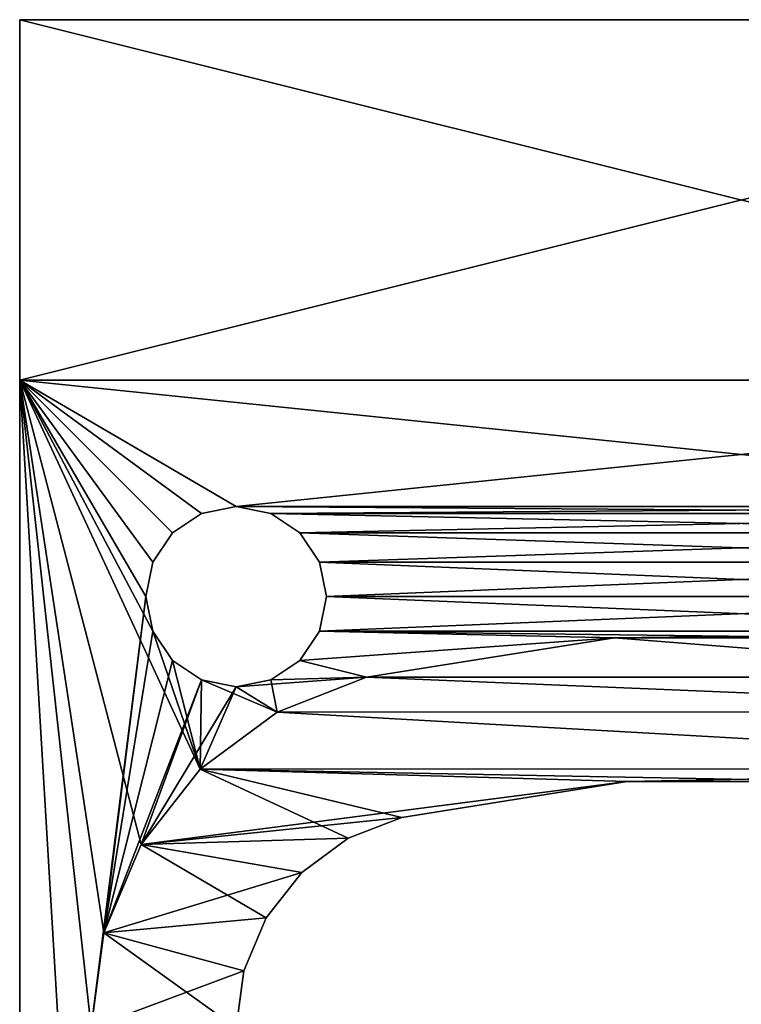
# Model space of a CAD drawing. Header units: millimetres. Extents: x 94.7 to 114.7, y -1235.4 to -1202.9.
# Tile 5 of 7: x 94.7 to 104.7, y -1216.6 to -1202.9. Entities that reach past the tile are written whole.
import ezdxf

# ---------------------------------------------------------------- set-up
doc = ezdxf.new("R2010")
doc.units = ezdxf.units.MM
doc.header["$LTSCALE"] = 65.185185
for name, color, linetype in [('1', 7, 'CONTINUOUS'), ('10', 7, 'CONTINUOUS'), ('11', 7, 'CONTINUOUS'), ('17', 7, 'CONTINUOUS'), ('18', 7, 'CONTINUOUS'), ('2', 7, 'CONTINUOUS'), ('41', 7, 'CONTINUOUS'), ('5', 7, 'CONTINUOUS'), ('6', 7, 'CONTINUOUS'), ('7', 7, 'CONTINUOUS'), ('8', 7, 'CONTINUOUS'), ('9', 7, 'CONTINUOUS')]:
    doc.layers.add(name, color=color, linetype=linetype)

msp = doc.modelspace()

# ---------------------------------------------------------------- linework, layer by layer
at = {"layer": '1', "linetype": 'CONTINUOUS'}
for points in [[(94.685, -1234.405, 2055.523), (94.685, -1207.905, 2055.523), (95.685, -1224.655, 2055.523), (94.685, -1234.405, 2055.523)], [(95.685, -1224.655, 2055.523), (94.685, -1207.905, 2055.523), (95.676, -1216.882, 2055.523), (95.685, -1224.655, 2055.523)], [(95.676, -1216.882, 2055.523), (94.685, -1207.905, 2055.523), (95.852, -1215.566, 2055.523), (95.676, -1216.882, 2055.523)], [(95.852, -1215.566, 2055.523), (94.685, -1207.905, 2055.523), (96.368, -1214.342, 2055.523), (95.852, -1215.566, 2055.523)], [(96.368, -1214.342, 2055.523), (94.685, -1207.905, 2055.523), (97.188, -1213.297, 2055.523), (96.368, -1214.342, 2055.523)], [(111.685, -1209.655, 2055.523), (97.685, -1209.655, 2055.523), (94.685, -1207.905, 2055.523), (111.685, -1209.655, 2055.523)], [(114.685, -1207.905, 2055.523), (111.685, -1209.655, 2055.523), (94.685, -1207.905, 2055.523), (114.685, -1207.905, 2055.523)], [(94.685, -1207.905, 2055.523), (96.531, -1211.383, 2055.523), (97.188, -1213.297, 2055.523), (94.685, -1207.905, 2055.523)], [(96.531, -1210.427, 2055.523), (96.435, -1210.905, 2055.523), (94.685, -1207.905, 2055.523), (96.531, -1210.427, 2055.523)], [(97.685, -1209.655, 2055.523), (97.207, -1209.75, 2055.523), (94.685, -1207.905, 2055.523), (97.685, -1209.655, 2055.523)], [(96.435, -1210.905, 2055.523), (96.531, -1211.383, 2055.523), (94.685, -1207.905, 2055.523), (96.435, -1210.905, 2055.523)], [(97.207, -1209.75, 2055.523), (96.802, -1210.021, 2055.523), (94.685, -1207.905, 2055.523), (97.207, -1209.75, 2055.523)], [(96.802, -1210.021, 2055.523), (96.531, -1210.427, 2055.523), (94.685, -1207.905, 2055.523), (96.802, -1210.021, 2055.523)], [(111.685, -1209.655, 2055.523), (111.207, -1209.75, 2055.523), (97.685, -1209.655, 2055.523), (111.685, -1209.655, 2055.523)], [(97.685, -1209.655, 2055.523), (111.207, -1209.75, 2055.523), (98.164, -1209.75, 2055.523), (97.685, -1209.655, 2055.523)], [(111.207, -1209.75, 2055.523), (110.802, -1210.021, 2055.523), (98.164, -1209.75, 2055.523), (111.207, -1209.75, 2055.523)], [(98.164, -1209.75, 2055.523), (110.802, -1210.021, 2055.523), (98.569, -1210.021, 2055.523), (98.164, -1209.75, 2055.523)], [(110.802, -1210.021, 2055.523), (110.531, -1210.427, 2055.523), (98.569, -1210.021, 2055.523), (110.802, -1210.021, 2055.523)], [(98.569, -1210.021, 2055.523), (110.531, -1210.427, 2055.523), (98.84, -1210.427, 2055.523), (98.569, -1210.021, 2055.523)], [(110.531, -1210.427, 2055.523), (110.435, -1210.905, 2055.523), (98.84, -1210.427, 2055.523), (110.531, -1210.427, 2055.523)], [(98.84, -1210.427, 2055.523), (110.435, -1210.905, 2055.523), (98.935, -1210.905, 2055.523), (98.84, -1210.427, 2055.523)], [(98.935, -1210.905, 2055.523), (110.531, -1211.383, 2055.523), (98.84, -1211.383, 2055.523), (98.935, -1210.905, 2055.523)], [(110.435, -1210.905, 2055.523), (110.531, -1211.383, 2055.523), (98.935, -1210.905, 2055.523), (110.435, -1210.905, 2055.523)], [(96.531, -1211.383, 2055.523), (96.802, -1211.789, 2055.523), (97.188, -1213.297, 2055.523), (96.531, -1211.383, 2055.523)], [(98.569, -1211.789, 2055.523), (98.84, -1211.383, 2055.523), (102.928, -1211.474, 2055.523), (98.569, -1211.789, 2055.523)], [(99.492, -1212.023, 2055.523), (98.569, -1211.789, 2055.523), (102.928, -1211.474, 2055.523), (99.492, -1212.023, 2055.523)], [(102.928, -1211.474, 2055.523), (98.84, -1211.383, 2055.523), (106.408, -1211.474, 2055.523), (102.928, -1211.474, 2055.523)], [(98.84, -1211.383, 2055.523), (110.531, -1211.383, 2055.523), (106.408, -1211.474, 2055.523), (98.84, -1211.383, 2055.523)], [(96.802, -1211.789, 2055.523), (97.207, -1212.06, 2055.523), (97.188, -1213.297, 2055.523), (96.802, -1211.789, 2055.523)], [(98.164, -1212.06, 2055.523), (98.569, -1211.789, 2055.523), (99.492, -1212.023, 2055.523), (98.164, -1212.06, 2055.523)], [(98.255, -1212.506, 2055.523), (98.164, -1212.06, 2055.523), (99.492, -1212.023, 2055.523), (98.255, -1212.506, 2055.523)], [(97.188, -1213.297, 2055.523), (97.207, -1212.06, 2055.523), (98.255, -1212.506, 2055.523), (97.188, -1213.297, 2055.523)], [(97.207, -1212.06, 2055.523), (97.685, -1212.155, 2055.523), (98.255, -1212.506, 2055.523), (97.207, -1212.06, 2055.523)], [(97.685, -1212.155, 2055.523), (98.164, -1212.06, 2055.523), (98.255, -1212.506, 2055.523), (97.685, -1212.155, 2055.523)]]:
    msp.add_3dface(points, dxfattribs=at)
at = {"layer": '10', "linetype": 'CONTINUOUS'}
for points in [[(102.928, -1211.474, 2817.223), (99.492, -1212.023, 2817.223), (109.845, -1212.022, 2817.223), (102.928, -1211.474, 2817.223)], [(106.408, -1211.474, 2817.223), (102.928, -1211.474, 2817.223), (109.845, -1212.022, 2817.223), (106.408, -1211.474, 2817.223)], [(99.492, -1212.023, 2817.223), (98.255, -1212.506, 2817.223), (111.085, -1212.503, 2817.223), (99.492, -1212.023, 2817.223)], [(109.845, -1212.022, 2817.223), (99.492, -1212.023, 2817.223), (111.085, -1212.503, 2817.223), (109.845, -1212.022, 2817.223)], [(98.255, -1212.506, 2817.223), (97.188, -1213.297, 2817.223), (112.155, -1213.294, 2817.223), (98.255, -1212.506, 2817.223)], [(111.085, -1212.503, 2817.223), (98.255, -1212.506, 2817.223), (112.155, -1213.294, 2817.223), (111.085, -1212.503, 2817.223)], [(97.188, -1213.297, 2817.223), (96.368, -1214.342, 2817.223), (103.104, -1213.468, 2817.223), (97.188, -1213.297, 2817.223)], [(112.155, -1213.294, 2817.223), (97.188, -1213.297, 2817.223), (103.104, -1213.468, 2817.223), (112.155, -1213.294, 2817.223)], [(106.267, -1213.468, 2817.223), (112.155, -1213.294, 2817.223), (103.104, -1213.468, 2817.223), (106.267, -1213.468, 2817.223)], [(103.104, -1213.468, 2817.223), (96.368, -1214.342, 2817.223), (99.98, -1213.967, 2817.223), (103.104, -1213.468, 2817.223)], [(99.98, -1213.967, 2817.223), (96.368, -1214.342, 2817.223), (99.236, -1214.256, 2817.223), (99.98, -1213.967, 2817.223)], [(96.368, -1214.342, 2817.223), (95.852, -1215.566, 2817.223), (98.595, -1214.73, 2817.223), (96.368, -1214.342, 2817.223)], [(99.236, -1214.256, 2817.223), (96.368, -1214.342, 2817.223), (98.595, -1214.73, 2817.223), (99.236, -1214.256, 2817.223)], [(98.595, -1214.73, 2817.223), (95.852, -1215.566, 2817.223), (98.102, -1215.357, 2817.223), (98.595, -1214.73, 2817.223)], [(98.102, -1215.357, 2817.223), (95.852, -1215.566, 2817.223), (97.792, -1216.092, 2817.223), (98.102, -1215.357, 2817.223)], [(95.852, -1215.566, 2817.223), (95.676, -1216.882, 2817.223), (97.792, -1216.092, 2817.223), (95.852, -1215.566, 2817.223)], [(97.792, -1216.092, 2817.223), (95.676, -1216.882, 2817.223), (97.685, -1216.882, 2817.223), (97.792, -1216.092, 2817.223)]]:
    msp.add_3dface(points, dxfattribs=at)
at = {"layer": '11', "linetype": 'CONTINUOUS'}
for points in [[(102.928, -1211.474, 2056.823), (109.845, -1212.022, 2056.823), (99.492, -1212.023, 2056.823), (102.928, -1211.474, 2056.823)], [(106.408, -1211.474, 2056.823), (109.845, -1212.022, 2056.823), (102.928, -1211.474, 2056.823), (106.408, -1211.474, 2056.823)], [(99.492, -1212.023, 2056.823), (111.085, -1212.503, 2056.823), (98.255, -1212.506, 2056.823), (99.492, -1212.023, 2056.823)], [(109.845, -1212.022, 2056.823), (111.085, -1212.503, 2056.823), (99.492, -1212.023, 2056.823), (109.845, -1212.022, 2056.823)], [(98.255, -1212.506, 2056.823), (112.155, -1213.294, 2056.823), (97.188, -1213.297, 2056.823), (98.255, -1212.506, 2056.823)], [(111.085, -1212.503, 2056.823), (112.155, -1213.294, 2056.823), (98.255, -1212.506, 2056.823), (111.085, -1212.503, 2056.823)], [(96.368, -1214.342, 2056.823), (97.188, -1213.297, 2056.823), (99.236, -1214.256, 2056.823), (96.368, -1214.342, 2056.823)], [(97.188, -1213.297, 2056.823), (112.155, -1213.294, 2056.823), (106.267, -1213.468, 2056.823), (97.188, -1213.297, 2056.823)], [(99.236, -1214.256, 2056.823), (97.188, -1213.297, 2056.823), (99.98, -1213.967, 2056.823), (99.236, -1214.256, 2056.823)], [(99.98, -1213.967, 2056.823), (97.188, -1213.297, 2056.823), (103.104, -1213.468, 2056.823), (99.98, -1213.967, 2056.823)], [(103.104, -1213.468, 2056.823), (97.188, -1213.297, 2056.823), (106.267, -1213.468, 2056.823), (103.104, -1213.468, 2056.823)], [(95.852, -1215.566, 2056.823), (96.368, -1214.342, 2056.823), (98.102, -1215.357, 2056.823), (95.852, -1215.566, 2056.823)], [(98.595, -1214.73, 2056.823), (96.368, -1214.342, 2056.823), (99.236, -1214.256, 2056.823), (98.595, -1214.73, 2056.823)], [(98.102, -1215.357, 2056.823), (96.368, -1214.342, 2056.823), (98.595, -1214.73, 2056.823), (98.102, -1215.357, 2056.823)], [(97.792, -1216.092, 2056.823), (95.852, -1215.566, 2056.823), (98.102, -1215.357, 2056.823), (97.792, -1216.092, 2056.823)], [(95.676, -1216.882, 2056.823), (95.852, -1215.566, 2056.823), (97.685, -1216.882, 2056.823), (95.676, -1216.882, 2056.823)], [(97.685, -1216.882, 2056.823), (95.852, -1215.566, 2056.823), (97.792, -1216.092, 2056.823), (97.685, -1216.882, 2056.823)]]:
    msp.add_3dface(points, dxfattribs=at)
at = {"layer": '17', "linetype": 'CONTINUOUS'}
for points in [[(103.104, -1213.468, 2817.223), (99.98, -1213.967, 2817.223), (103.104, -1213.468, 2056.823), (103.104, -1213.468, 2817.223)], [(99.98, -1213.967, 2817.223), (99.98, -1213.967, 2056.823), (103.104, -1213.468, 2056.823), (99.98, -1213.967, 2817.223)], [(106.267, -1213.468, 2817.223), (103.104, -1213.468, 2817.223), (106.267, -1213.468, 2056.823), (106.267, -1213.468, 2817.223)], [(103.104, -1213.468, 2817.223), (103.104, -1213.468, 2056.823), (106.267, -1213.468, 2056.823), (103.104, -1213.468, 2817.223)]]:
    msp.add_3dface(points, dxfattribs=at)
at = {"layer": '18', "linetype": 'CONTINUOUS'}
for points in [[(99.98, -1213.967, 2817.223), (99.236, -1214.256, 2817.223), (99.98, -1213.967, 2056.823), (99.98, -1213.967, 2817.223)], [(99.236, -1214.256, 2817.223), (99.236, -1214.256, 2056.823), (99.98, -1213.967, 2056.823), (99.236, -1214.256, 2817.223)], [(99.236, -1214.256, 2817.223), (98.595, -1214.73, 2817.223), (99.236, -1214.256, 2056.823), (99.236, -1214.256, 2817.223)], [(98.595, -1214.73, 2817.223), (98.595, -1214.73, 2056.823), (99.236, -1214.256, 2056.823), (98.595, -1214.73, 2817.223)], [(98.102, -1215.357, 2817.223), (98.102, -1215.357, 2056.823), (98.595, -1214.73, 2056.823), (98.102, -1215.357, 2817.223)], [(98.595, -1214.73, 2817.223), (98.102, -1215.357, 2817.223), (98.595, -1214.73, 2056.823), (98.595, -1214.73, 2817.223)], [(97.792, -1216.092, 2817.223), (97.792, -1216.092, 2056.823), (98.102, -1215.357, 2056.823), (97.792, -1216.092, 2817.223)], [(98.102, -1215.357, 2817.223), (97.792, -1216.092, 2817.223), (98.102, -1215.357, 2056.823), (98.102, -1215.357, 2817.223)], [(97.685, -1216.882, 2817.223), (97.685, -1216.882, 2056.823), (97.792, -1216.092, 2056.823), (97.685, -1216.882, 2817.223)], [(97.792, -1216.092, 2817.223), (97.685, -1216.882, 2817.223), (97.792, -1216.092, 2056.823), (97.792, -1216.092, 2817.223)]]:
    msp.add_3dface(points, dxfattribs=at)
at = {"layer": '2', "linetype": 'CONTINUOUS'}
for points in [[(94.685, -1234.405, 2818.523), (95.676, -1216.882, 2818.523), (94.685, -1207.905, 2818.523), (94.685, -1234.405, 2818.523)], [(96.435, -1210.905, 2818.523), (96.531, -1210.427, 2818.523), (94.685, -1207.905, 2818.523), (96.435, -1210.905, 2818.523)], [(96.531, -1210.427, 2818.523), (96.802, -1210.021, 2818.523), (94.685, -1207.905, 2818.523), (96.531, -1210.427, 2818.523)], [(96.802, -1210.021, 2818.523), (97.207, -1209.75, 2818.523), (94.685, -1207.905, 2818.523), (96.802, -1210.021, 2818.523)], [(94.685, -1207.905, 2818.523), (97.685, -1209.655, 2818.523), (114.685, -1207.905, 2818.523), (94.685, -1207.905, 2818.523)], [(97.207, -1209.75, 2818.523), (97.685, -1209.655, 2818.523), (94.685, -1207.905, 2818.523), (97.207, -1209.75, 2818.523)], [(95.676, -1216.882, 2818.523), (96.435, -1210.905, 2818.523), (94.685, -1207.905, 2818.523), (95.676, -1216.882, 2818.523)], [(97.685, -1209.655, 2818.523), (111.685, -1209.655, 2818.523), (114.685, -1207.905, 2818.523), (97.685, -1209.655, 2818.523)], [(97.685, -1209.655, 2818.523), (98.164, -1209.75, 2818.523), (111.685, -1209.655, 2818.523), (97.685, -1209.655, 2818.523)], [(111.685, -1209.655, 2818.523), (98.164, -1209.75, 2818.523), (111.207, -1209.75, 2818.523), (111.685, -1209.655, 2818.523)], [(98.164, -1209.75, 2818.523), (98.569, -1210.021, 2818.523), (111.207, -1209.75, 2818.523), (98.164, -1209.75, 2818.523)], [(111.207, -1209.75, 2818.523), (98.569, -1210.021, 2818.523), (110.802, -1210.021, 2818.523), (111.207, -1209.75, 2818.523)], [(98.569, -1210.021, 2818.523), (98.84, -1210.427, 2818.523), (110.802, -1210.021, 2818.523), (98.569, -1210.021, 2818.523)], [(110.802, -1210.021, 2818.523), (98.84, -1210.427, 2818.523), (110.531, -1210.427, 2818.523), (110.802, -1210.021, 2818.523)], [(98.84, -1210.427, 2818.523), (98.935, -1210.905, 2818.523), (110.531, -1210.427, 2818.523), (98.84, -1210.427, 2818.523)], [(110.531, -1210.427, 2818.523), (98.935, -1210.905, 2818.523), (110.435, -1210.905, 2818.523), (110.531, -1210.427, 2818.523)], [(95.852, -1215.566, 2818.523), (96.435, -1210.905, 2818.523), (95.676, -1216.882, 2818.523), (95.852, -1215.566, 2818.523)], [(96.531, -1211.383, 2818.523), (96.435, -1210.905, 2818.523), (95.852, -1215.566, 2818.523), (96.531, -1211.383, 2818.523)], [(98.935, -1210.905, 2818.523), (98.84, -1211.383, 2818.523), (110.435, -1210.905, 2818.523), (98.935, -1210.905, 2818.523)], [(110.435, -1210.905, 2818.523), (98.84, -1211.383, 2818.523), (110.531, -1211.383, 2818.523), (110.435, -1210.905, 2818.523)], [(96.802, -1211.789, 2818.523), (96.531, -1211.383, 2818.523), (95.852, -1215.566, 2818.523), (96.802, -1211.789, 2818.523)], [(98.84, -1211.383, 2818.523), (98.569, -1211.789, 2818.523), (102.928, -1211.474, 2818.523), (98.84, -1211.383, 2818.523)], [(102.928, -1211.474, 2818.523), (98.569, -1211.789, 2818.523), (99.492, -1212.023, 2818.523), (102.928, -1211.474, 2818.523)], [(110.531, -1211.383, 2818.523), (98.84, -1211.383, 2818.523), (102.928, -1211.474, 2818.523), (110.531, -1211.383, 2818.523)], [(106.408, -1211.474, 2818.523), (110.531, -1211.383, 2818.523), (102.928, -1211.474, 2818.523), (106.408, -1211.474, 2818.523)], [(97.207, -1212.06, 2818.523), (96.802, -1211.789, 2818.523), (95.852, -1215.566, 2818.523), (97.207, -1212.06, 2818.523)], [(98.569, -1211.789, 2818.523), (98.164, -1212.06, 2818.523), (99.492, -1212.023, 2818.523), (98.569, -1211.789, 2818.523)], [(98.164, -1212.06, 2818.523), (97.685, -1212.155, 2818.523), (99.492, -1212.023, 2818.523), (98.164, -1212.06, 2818.523)], [(99.492, -1212.023, 2818.523), (97.685, -1212.155, 2818.523), (98.255, -1212.506, 2818.523), (99.492, -1212.023, 2818.523)], [(96.368, -1214.342, 2818.523), (97.207, -1212.06, 2818.523), (95.852, -1215.566, 2818.523), (96.368, -1214.342, 2818.523)], [(97.685, -1212.155, 2818.523), (97.207, -1212.06, 2818.523), (96.368, -1214.342, 2818.523), (97.685, -1212.155, 2818.523)], [(97.188, -1213.297, 2818.523), (97.685, -1212.155, 2818.523), (96.368, -1214.342, 2818.523), (97.188, -1213.297, 2818.523)], [(98.255, -1212.506, 2818.523), (97.685, -1212.155, 2818.523), (97.188, -1213.297, 2818.523), (98.255, -1212.506, 2818.523)]]:
    msp.add_3dface(points, dxfattribs=at)
at = {"layer": '41', "linetype": 'CONTINUOUS'}
for points in [[(111.185, -1202.905, 2813.532), (94.685, -1202.905, 2821.023), (111.185, -1202.905, 2814.238), (111.185, -1202.905, 2813.532)], [(111.218, -1202.905, 2813.289), (94.685, -1202.905, 2821.023), (111.185, -1202.905, 2813.532), (111.218, -1202.905, 2813.289)], [(111.29, -1202.905, 2813.159), (94.685, -1202.905, 2821.023), (111.218, -1202.905, 2813.289), (111.29, -1202.905, 2813.159)], [(94.685, -1202.905, 2821.023), (111.393, -1202.905, 2813.083), (111.185, -1202.905, 2812.349), (94.685, -1202.905, 2821.023)], [(111.393, -1202.905, 2813.083), (94.685, -1202.905, 2821.023), (111.29, -1202.905, 2813.159), (111.393, -1202.905, 2813.083)], [(111.185, -1202.905, 2815.679), (94.685, -1202.905, 2821.023), (111.185, -1202.905, 2816.143), (111.185, -1202.905, 2815.679)], [(112.217, -1202.905, 2815.324), (94.685, -1202.905, 2821.023), (111.185, -1202.905, 2815.679), (112.217, -1202.905, 2815.324)], [(111.185, -1202.905, 2814.992), (94.685, -1202.905, 2821.023), (112.217, -1202.905, 2815.324), (111.185, -1202.905, 2814.992)], [(94.685, -1202.905, 2821.023), (111.185, -1202.905, 2814.528), (111.185, -1202.905, 2814.238), (94.685, -1202.905, 2821.023)], [(111.185, -1202.905, 2814.528), (94.685, -1202.905, 2821.023), (111.185, -1202.905, 2814.992), (111.185, -1202.905, 2814.528)], [(111.379, -1202.905, 2817.647), (94.685, -1202.905, 2821.023), (111.619, -1202.905, 2817.79), (111.379, -1202.905, 2817.647)], [(111.185, -1202.905, 2812.011), (94.685, -1202.905, 2821.023), (111.185, -1202.905, 2812.349), (111.185, -1202.905, 2812.011)], [(111.185, -1202.905, 2809.156), (94.685, -1202.905, 2821.023), (111.185, -1202.905, 2809.803), (111.185, -1202.905, 2809.156)], [(111.235, -1202.905, 2808.876), (94.685, -1202.905, 2821.023), (111.185, -1202.905, 2809.156), (111.235, -1202.905, 2808.876)], [(111.37, -1202.905, 2808.67), (94.685, -1202.905, 2821.023), (111.235, -1202.905, 2808.876), (111.37, -1202.905, 2808.67)], [(94.685, -1202.905, 2821.023), (111.501, -1202.905, 2808.572), (111.619, -1202.905, 2808.259), (94.685, -1202.905, 2821.023)], [(111.501, -1202.905, 2808.572), (94.685, -1202.905, 2821.023), (111.37, -1202.905, 2808.67), (111.501, -1202.905, 2808.572)], [(111.185, -1202.905, 2810.511), (94.685, -1202.905, 2821.023), (111.185, -1202.905, 2811.32), (111.185, -1202.905, 2810.511)], [(111.218, -1202.905, 2810.33), (94.685, -1202.905, 2821.023), (111.185, -1202.905, 2810.511), (111.218, -1202.905, 2810.33)], [(111.309, -1202.905, 2810.191), (94.685, -1202.905, 2821.023), (111.218, -1202.905, 2810.33), (111.309, -1202.905, 2810.191)], [(94.685, -1202.905, 2821.023), (111.438, -1202.905, 2810.103), (111.185, -1202.905, 2809.803), (94.685, -1202.905, 2821.023)], [(111.438, -1202.905, 2810.103), (94.685, -1202.905, 2821.023), (111.309, -1202.905, 2810.191), (111.438, -1202.905, 2810.103)], [(94.685, -1202.905, 2821.023), (111.185, -1202.905, 2812.011), (111.185, -1202.905, 2811.32), (94.685, -1202.905, 2821.023)], [(114.685, -1202.905, 2053.023), (94.685, -1202.905, 2821.023), (111.379, -1202.905, 2807.032), (114.685, -1202.905, 2053.023)], [(114.685, -1202.905, 2053.023), (94.685, -1202.905, 2053.023), (94.685, -1202.905, 2821.023), (114.685, -1202.905, 2053.023)], [(94.685, -1202.905, 2821.023), (114.685, -1202.905, 2821.023), (112.685, -1202.905, 2819.023), (94.685, -1202.905, 2821.023)], [(111.212, -1202.905, 2817.421), (94.685, -1202.905, 2821.023), (111.379, -1202.905, 2817.647), (111.212, -1202.905, 2817.421)], [(111.15, -1202.905, 2817.105), (94.685, -1202.905, 2821.023), (111.212, -1202.905, 2817.421), (111.15, -1202.905, 2817.105)], [(111.209, -1202.905, 2816.795), (94.685, -1202.905, 2821.023), (111.15, -1202.905, 2817.105), (111.209, -1202.905, 2816.795)], [(111.379, -1202.905, 2816.563), (94.685, -1202.905, 2821.023), (111.209, -1202.905, 2816.795), (111.379, -1202.905, 2816.563)], [(94.685, -1202.905, 2821.023), (111.615, -1202.905, 2816.422), (111.185, -1202.905, 2816.143), (94.685, -1202.905, 2821.023)], [(111.615, -1202.905, 2816.422), (94.685, -1202.905, 2821.023), (111.379, -1202.905, 2816.563), (111.615, -1202.905, 2816.422)], [(94.685, -1202.905, 2821.023), (111.942, -1202.905, 2817.843), (111.619, -1202.905, 2817.79), (94.685, -1202.905, 2821.023)], [(111.185, -1202.905, 2818.694), (94.685, -1202.905, 2821.023), (111.185, -1202.905, 2819.023), (111.185, -1202.905, 2818.694)], [(94.685, -1202.905, 2821.023), (112.408, -1202.905, 2817.962), (111.942, -1202.905, 2817.843), (94.685, -1202.905, 2821.023)], [(112.408, -1202.905, 2817.962), (94.685, -1202.905, 2821.023), (111.185, -1202.905, 2818.694), (112.408, -1202.905, 2817.962)], [(94.685, -1202.905, 2821.023), (112.685, -1202.905, 2819.023), (111.185, -1202.905, 2819.023), (94.685, -1202.905, 2821.023)], [(111.379, -1202.905, 2807.032), (94.685, -1202.905, 2821.023), (111.209, -1202.905, 2807.264), (111.379, -1202.905, 2807.032)], [(111.209, -1202.905, 2807.264), (94.685, -1202.905, 2821.023), (111.15, -1202.905, 2807.574), (111.209, -1202.905, 2807.264)], [(111.15, -1202.905, 2807.574), (94.685, -1202.905, 2821.023), (111.212, -1202.905, 2807.89), (111.15, -1202.905, 2807.574)], [(111.212, -1202.905, 2807.89), (94.685, -1202.905, 2821.023), (111.379, -1202.905, 2808.116), (111.212, -1202.905, 2807.89)], [(111.379, -1202.905, 2808.116), (94.685, -1202.905, 2821.023), (111.619, -1202.905, 2808.259), (111.379, -1202.905, 2808.116)]]:
    msp.add_3dface(points, dxfattribs=at)
at = {"layer": '5', "linetype": 'CONTINUOUS'}
for points in [[(94.685, -1202.905, 2821.023), (94.685, -1202.905, 2053.023), (94.685, -1207.905, 2821.023), (94.685, -1202.905, 2821.023)], [(94.685, -1202.905, 2053.023), (94.685, -1207.905, 2818.523), (94.685, -1207.905, 2821.023), (94.685, -1202.905, 2053.023)], [(94.685, -1234.405, 2818.523), (94.685, -1207.905, 2818.523), (94.685, -1202.905, 2053.023), (94.685, -1234.405, 2818.523)], [(94.685, -1207.905, 2053.023), (94.685, -1207.905, 2055.523), (94.685, -1202.905, 2053.023), (94.685, -1207.905, 2053.023)], [(94.685, -1207.905, 2055.523), (94.685, -1234.405, 2818.523), (94.685, -1202.905, 2053.023), (94.685, -1207.905, 2055.523)], [(94.685, -1207.905, 2055.523), (94.685, -1234.405, 2055.523), (94.685, -1234.405, 2818.523), (94.685, -1207.905, 2055.523)]]:
    msp.add_3dface(points, dxfattribs=at)
at = {"layer": '6', "linetype": 'CONTINUOUS'}
for points in [[(114.685, -1207.905, 2821.023), (114.685, -1202.905, 2821.023), (94.685, -1202.905, 2821.023), (114.685, -1207.905, 2821.023)], [(114.685, -1207.905, 2821.023), (94.685, -1202.905, 2821.023), (94.685, -1207.905, 2821.023), (114.685, -1207.905, 2821.023)]]:
    msp.add_3dface(points, dxfattribs=at)
at = {"layer": '7', "linetype": 'CONTINUOUS'}
for points in [[(94.685, -1207.905, 2818.523), (114.685, -1207.905, 2818.523), (94.685, -1207.905, 2821.023), (94.685, -1207.905, 2818.523)], [(114.685, -1207.905, 2818.523), (114.685, -1207.905, 2821.023), (94.685, -1207.905, 2821.023), (114.685, -1207.905, 2818.523)]]:
    msp.add_3dface(points, dxfattribs=at)
at = {"layer": '8', "linetype": 'CONTINUOUS'}
for points in [[(114.685, -1202.905, 2053.023), (94.685, -1207.905, 2053.023), (94.685, -1202.905, 2053.023), (114.685, -1202.905, 2053.023)], [(114.685, -1202.905, 2053.023), (114.685, -1207.905, 2053.023), (94.685, -1207.905, 2053.023), (114.685, -1202.905, 2053.023)]]:
    msp.add_3dface(points, dxfattribs=at)
at = {"layer": '9', "linetype": 'CONTINUOUS'}
for points in [[(114.685, -1207.905, 2053.023), (94.685, -1207.905, 2055.523), (94.685, -1207.905, 2053.023), (114.685, -1207.905, 2053.023)], [(114.685, -1207.905, 2055.523), (94.685, -1207.905, 2055.523), (114.685, -1207.905, 2053.023), (114.685, -1207.905, 2055.523)]]:
    msp.add_3dface(points, dxfattribs=at)

doc.saveas('drawing.dxf')
